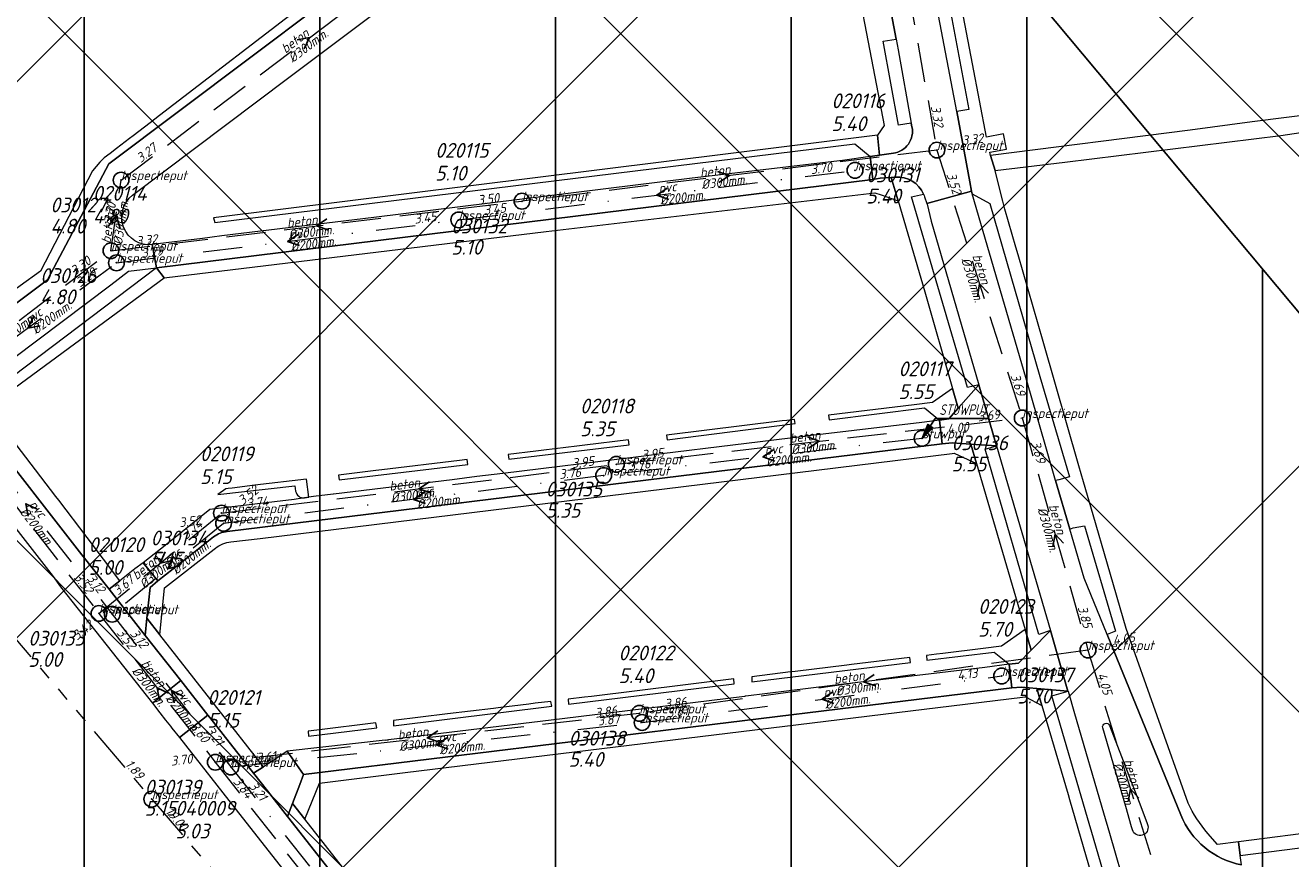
# Model space of a CAD drawing. Extents: x 148869 to 161638, y 453607 to 469810.
# Tile 156 of 256: x 152422 to 152583, y 463607 to 463713. Entities that reach past the tile are written whole.
import ezdxf

# ---------------------------------------------------------------- set-up
doc = ezdxf.new("R2010")
doc.units = 0
doc.header["$PDMODE"] = 32
doc.header["$PDSIZE"] = 2
for name, pattern in [('RI-GWA', [18.45, 6, -1.8, 1.75, -1.8, 1.75, -1.8, 1.75, -1.8]), ('RI-HWA', [7.4, 5, -2.4]), ('RI-VWA', [11, 5, -3, 0, -3])]:
    doc.linetypes.add(name, pattern=pattern)
doc.layers.get('0').update_dxf_attribs({"linetype": 'CONTINUOUS'})
doc.layers.get('DEFPOINTS').update_dxf_attribs({"linetype": 'CONTINUOUS'})
for name, color, linetype in [('2023 hatch', 90, 'CONTINUOUS'), ('2024', 160, 'CONTINUOUS'), ('2024 hatch', 160, 'CONTINUOUS'), ('B-OI-AANPIJLING', 1, 'CONTINUOUS')]:
    doc.layers.add(name, color=color, linetype=linetype)
for name, color, linetype, lineweight in [('B-OI-RI-BIJZONDERDERHEDEN-T18', 134, 'CONTINUOUS', 18), ('B-OI-RI-GWA-PUTDEKSELHOOGTE-T25', 10, 'CONTINUOUS', 25), ('B-OI-RI-GWA_BOB-T18', 10, 'CONTINUOUS', 18), ('B-OI-RI-GWA_PUTNUMMER-T18', 10, 'CONTINUOUS', 18), ('B-OI-RI-GWA_RIOOLPUT-S', 10, 'CONTINUOUS', 25), ('B-OI-RI-GWA_TRANSPORTLEIDING-G', 10, 'RI-GWA', 18), ('B-OI-RI-HWA-BOB-T18', 150, 'CONTINUOUS', 18), ('B-OI-RI-HWA-MATERIAAL-T18', 150, 'CONTINUOUS', 18), ('B-OI-RI-HWA-PUTDEKSELHOOGTE-T25', 150, 'CONTINUOUS', 25), ('B-OI-RI-HWA-PUTNUMMER-T25', 150, 'CONTINUOUS', 25), ('B-OI-RI-HWA_DIAMETER-T18', 150, 'CONTINUOUS', 18), ('B-OI-RI-HWA_RIOOLPUT-S', 150, 'CONTINUOUS', 25), ('B-OI-RI-HWA_TRANSPORTLEIDING-G', 150, 'RI-HWA', 18), ('B-OI-RI-STROOMRICHTING-S', 252, 'CONTINUOUS', 25), ('B-OI-RI-VWA-BOB-T18', 34, 'CONTINUOUS', 18), ('B-OI-RI-VWA-DIAMETER-T18', 34, 'CONTINUOUS', 18), ('B-OI-RI-VWA-MATERIAAL-T18', 34, 'CONTINUOUS', 18), ('B-OI-RI-VWA_PUTDEKSELHOOGTE-T25', 34, 'CONTINUOUS', 25), ('B-OI-RI-VWA_PUTNUMMER-T25', 34, 'CONTINUOUS', 25), ('B-OI-RI-VWA_RIOOLPUT-S', 34, 'CONTINUOUS', 25), ('B-OI-RI-VWA_TRANSPORTLEIDING-G', 34, 'RI-VWA', 18), ('B-RO-VH-VERHARDING_ASFALT-GV', 251, 'CONTINUOUS', 18), ('B-RO-VH-VERHARDING_STRAATBAKSTEEN-GV', 251, 'CONTINUOUS', 18)]:
    doc.layers.add(name, color=color, linetype=linetype, lineweight=lineweight)
doc.styles.add('NLCS-ISO-M500-T18_CURSIEF', font='NLCS-ISO.ttf', dxfattribs={"oblique": 15, "height": 0.9})
doc.styles.add('NLCS-ISO-M750-T25_CURSIEF', font='NLCS-ISO.ttf', dxfattribs={"oblique": 15, "height": 1.875})

# ---------------------------------------------------------------- blocks, each defined once
blk = doc.blocks.new('ACMAP_ANN_TEMPLATE_vwa-diam')
at = {"color": 0, "linetype": 'ByBlock', "style": 'NLCS-ISO-M500-T18_CURSIEF', "oblique": 15}
blk.add_attdef('vwa-diam', (0.3, -1.3), '', height=1.2, dxfattribs=at)
blk = doc.blocks.new('ACMAP_ANN_TEMPLATE_vwa-materiaal')
at = {"color": 0, "linetype": 'ByBlock', "style": 'NLCS-ISO-M500-T18_CURSIEF', "oblique": 15}
blk.add_attdef('vwa-mat', (0.3, 0.2), '', height=1.2, dxfattribs=at)
blk = doc.blocks.new('ACMAP_ANN_TEMPLATE_vwa-nap-l')
at = {"color": 0, "linetype": 'ByBlock', "style": 'NLCS-ISO-M500-T18_CURSIEF', "oblique": 15}
blk.add_attdef('vwa-nap-l', (3.3, 0.2), '', height=1.2, dxfattribs=at)
blk = doc.blocks.new('ACMAP_ANN_TEMPLATE_vwa-nap-r')
at = {"color": 0, "linetype": 'ByBlock', "style": 'NLCS-ISO-M500-T18_CURSIEF', "oblique": 15}
blk.add_attdef('vwa-nap-r', (-5.6, 0.2), '', height=1.2, dxfattribs=at)
blk = doc.blocks.new('ACMAP_ANN_TEMPLATE_hwa-diam')
at = {"color": 0, "linetype": 'ByBlock', "style": 'NLCS-ISO-M500-T18_CURSIEF', "oblique": 15}
blk.add_attdef('hwa-diam', (-3.7, -1.3), '', height=1.2, dxfattribs=at)
blk = doc.blocks.new('ACMAP_ANN_TEMPLATE_hwa-materiaal')
at = {"color": 0, "linetype": 'ByBlock', "style": 'NLCS-ISO-M500-T18_CURSIEF', "oblique": 15}
blk.add_attdef('hwa-mat', (-3.7, 0.2), '', height=1.2, dxfattribs=at)
blk = doc.blocks.new('ACMAP_ANN_TEMPLATE_hwa-nap-l')
at = {"color": 0, "linetype": 'ByBlock', "style": 'NLCS-ISO-M500-T18_CURSIEF', "oblique": 15}
blk.add_attdef('hwa-nap-l', (3.3, 0.2), '', height=1.2, dxfattribs=at)
blk = doc.blocks.new('ACMAP_ANN_TEMPLATE_hwa-nap-r')
at = {"color": 0, "linetype": 'ByBlock', "style": 'NLCS-ISO-M500-T18_CURSIEF', "oblique": 15}
blk.add_attdef('hwa-nap-r', (-5.6, 0.2), '', height=1.2, dxfattribs=at)
blk = doc.blocks.new('ACMAP_ANN_TEMPLATE_gwa-nap-l')
at = {"color": 0, "linetype": 'ByBlock', "style": 'NLCS-ISO-M500-T18_CURSIEF', "oblique": 15}
blk.add_attdef('gwa-nap-l', (2.3, 0.2), '', height=1.2, dxfattribs=at)
blk = doc.blocks.new('ACMAP_ANN_TEMPLATE_gwa-nap-r')
at = {"color": 0, "linetype": 'ByBlock', "style": 'NLCS-ISO-M500-T18_CURSIEF', "oblique": 15}
blk.add_attdef('gwa-nap-r', (-5.6, 0.2), '', height=1.2, dxfattribs=at)
blk = doc.blocks.new('ACMAP_ANN_TEMPLATE_hwa-puth')
at = {"color": 0, "linetype": 'ByBlock', "style": 'NLCS-ISO-M750-T25_CURSIEF', "oblique": 15}
blk.add_attdef('hwa-puth', (-9, -6.8), '', height=1.88, dxfattribs=at)
blk = doc.blocks.new('ACMAP_ANN_TEMPLATE_hwa-putnr')
at = {"color": 0, "linetype": 'ByBlock', "style": 'NLCS-ISO-M750-T25_CURSIEF', "oblique": 15}
blk.add_attdef('hwa-putnr', (-9, -4.1), '', height=1.88, dxfattribs=at)
blk = doc.blocks.new('ACMAP_ANN_TEMPLATE_type knoop')
at = {"layer": 'DEFPOINTS', "style": 'NLCS-ISO-M500-T18_CURSIEF', "oblique": 15}
blk.add_attdef('type_knoop', (0, 0), '', height=1.2, dxfattribs=at)
blk = doc.blocks.new('ACMAP_ANN_TEMPLATE_gwa-puth')
at = {"color": 0, "linetype": 'ByBlock', "style": 'NLCS-ISO-M750-T25_CURSIEF', "oblique": 15}
blk.add_attdef('gwa-puth', (3, -5), '', height=1.88, dxfattribs=at)
blk = doc.blocks.new('ACMAP_ANN_TEMPLATE_gwa-putnr')
at = {"color": 0, "linetype": 'ByBlock', "style": 'NLCS-ISO-M750-T25_CURSIEF', "oblique": 15}
blk.add_attdef('gwa-putnr', (3, -2.1), '', height=1.88, dxfattribs=at)
blk = doc.blocks.new('ACMAP_ANN_TEMPLATE_vwa-puth')
at = {"color": 0, "linetype": 'ByBlock', "style": 'NLCS-ISO-M750-T25_CURSIEF', "oblique": 15}
blk.add_attdef('vwa-puth', (-3, 5), '', height=1.88, dxfattribs=at)
blk = doc.blocks.new('ACMAP_ANN_TEMPLATE_vwa-putnr')
at = {"color": 0, "linetype": 'ByBlock', "style": 'NLCS-ISO-M750-T25_CURSIEF', "oblique": 15}
blk.add_attdef('vaw-putnr', (-3, 7.9), '', height=1.88, dxfattribs=at)

msp = doc.modelspace()

# ---------------------------------------------------------------- hatches: boundary and pattern name
at = {"layer": '2023 hatch'}
h = msp.add_hatch(dxfattribs=at)
h.set_pattern_fill('L45L135', color=256, scale=49.98)
h.set_pattern_definition([(45, (0, 0), (-35.341197, 35.341197), []), (135, (0, 0), (-35.341197, -35.341197), [])])
h.paths.add_polyline_path([(155033.65, 463387.49), (154736.21, 463174.82), (154703.82, 463157.03), (154669.13, 463116.73), (154497.36, 463128.81), (154485.96, 463103.35), (154403, 462810.28), (154029.41, 462913.19), (153921.91, 462926.36), (153533.06, 462959.92), (153521.58, 463046.87), (153065.73, 463131.59), (152840.09, 463157.69), (152602.55, 463321.62), (152457.44, 463373.38), (152283.77, 463566.95), (152230.15, 463641.33), (152156.25, 463699.58), (152012.16, 463887.19), (152009.38, 463939.89), (151991.35, 464191.03), (152103.19, 464343.83), (152153.39, 464455.21), (152151.03, 464561.94), (152249.45, 464811.76), (152130.92, 465032.5), (152332.42, 465169.93), (152738.18, 465252.75), (152947.54, 465152.17), (153150.32, 465023.39), (153302.02, 464886.05), (153728.6, 464650.43), (153874.6, 464567.83), (153954.88, 464501.43), (153988.94, 464472.57), (154027.82, 464422.75), (154193.47, 464138.07), (154280.01, 463968.67), (154339.28, 463993.19), (154494.94, 463873.13), (154622.49, 463821.49), (154755.92, 463721.99), (154868.72, 463597.28)])
at = {"layer": '2024 hatch'}
h = msp.add_hatch(dxfattribs=at)
h.set_pattern_fill('ANSI31', color=256, scale=29.988, angle=45)
h.set_pattern_definition([(90, (0, 0), (-29.988, 0), [])])
h.paths.add_polyline_path([(153060.97, 462471.33), (152787.39, 462332.45), (152683.96, 462314.58), (152571.59, 462395.32), (152563.82, 462406.18), (152398.44, 462422.66), (152151.13, 462555.77), (152130.97, 462967.46), (151963.51, 463060.43), (151619.43, 463158.93), (151635.54, 463357.09), (152009.16, 463977.93), (152157.72, 463944.62), (152280.12, 463919.12), (152508.66, 464143.59), (152698.68, 463896.62), (152536.72, 463732.43), (152656.87, 463588.89), (152658.63, 463316.61), (152691.32, 463187.08), (152688.32, 463085.82), (152689.17, 463075.64), (152721.38, 462998.51), (152757.48, 462725.88), (152775.44, 462698.77), (152933.57, 462680.1)])

# ---------------------------------------------------------------- linework, layer by layer
at = {"layer": '2024', "flags": 128}
msp.add_lwpolyline([(151635.54, 463357.09), (152009.16, 463977.93), (152157.72, 463944.62), (152280.12, 463919.12), (152508.66, 464143.59), (152698.68, 463896.62), (152536.72, 463732.43), (152656.87, 463588.89), (152658.63, 463316.61), (152691.32, 463187.08), (152688.32, 463085.82), (152689.17, 463075.64), (152721.38, 462998.51), (152757.48, 462725.88)], dxfattribs=at)
at = {"layer": 'B-OI-AANPIJLING', "color": 251, "flags": 128}
msp.add_lwpolyline([(152535.64, 463660.4), (152537, 463661.74), (152536.37, 463662.17), (152535.64, 463660.4), (152536.47, 463662.1), (152536.58, 463662.03), (152535.64, 463660.4), (152536.79, 463661.89), (152536.9, 463661.81), (152535.64, 463660.4), (152537.32, 463662.91), (152544.2, 463662.91)], dxfattribs=at)
at = {"layer": 'B-OI-RI-GWA_RIOOLPUT-S', "color": 251}
msp.add_point((152437.64, 463614.52), dxfattribs=at)
at = {"layer": 'B-OI-RI-GWA_TRANSPORTLEIDING-G', "color": 251}
for p, q in [((152382.52, 463679.35), (152437.64, 463614.52)), ((152437.64, 463614.52), (152503.74, 463537.43))]:
    msp.add_line(p, q, dxfattribs=at)
at = {"layer": 'B-OI-RI-HWA_RIOOLPUT-S', "color": 251}
for p in [(152537.53, 463697.06), (152433.74, 463693.24), (152484.74, 463690.56), (152432.45, 463684.26), (152548.38, 463662.99), (152496.75, 463657.1), (152446.51, 463650.89), (152430.92, 463638.14), (152556.75, 463633.48), (152499.67, 463625.43), (152445.73, 463619.21)]:
    msp.add_point(p, dxfattribs=at)
at = {"layer": 'B-OI-RI-HWA_TRANSPORTLEIDING-G', "color": 251}
for p, q in [((152529.84, 463739.77), (152537.53, 463697.06)), ((152433.74, 463693.24), (152481.72, 463729.5)), ((152537.53, 463697.06), (152484.74, 463690.56)), ((152537.53, 463697.06), (152548.38, 463662.99)), ((152432.45, 463684.26), (152433.74, 463693.24)), ((152432.45, 463684.26), (152484.74, 463690.56)), ((152408.98, 463666.45), (152432.45, 463684.26)), ((152408.98, 463666.45), (152430.92, 463638.14)), ((152496.75, 463657.1), (152548.38, 463662.99)), ((152548.38, 463662.99), (152556.75, 463633.48)), ((152446.51, 463650.89), (152496.75, 463657.1)), ((152430.92, 463638.14), (152446.51, 463650.89)), ((152430.92, 463638.14), (152445.73, 463619.21)), ((152556.75, 463633.48), (152499.67, 463625.43)), ((152556.75, 463633.48), (152567.52, 463598.16)), ((152499.67, 463625.43), (152445.73, 463619.21)), ((152445.73, 463619.21), (152471.11, 463586.94))]:
    msp.add_line(p, q, dxfattribs=at)
at = {"layer": 'B-OI-RI-STROOMRICHTING-S', "color": 251}
for points in [[(152456.14, 463711.08), (152457.73, 463711.37), (152457.02, 463709.93)], [(152509.61, 463694.35), (152511.14, 463693.81), (152509.79, 463692.92)], [(152503.23, 463692.22), (152501.89, 463691.33), (152503.42, 463690.79)], [(152432.1, 463687.32), (152433.1, 463688.75), (152433.64, 463687.09)], [(152459.93, 463688.3), (152458.6, 463687.41), (152460.11, 463686.87)], [(152456.26, 463686.34), (152454.92, 463685.45), (152456.43, 463684.91)], [(152544.08, 463678.87), (152542.95, 463680.03), (152542.7, 463678.43)], [(152422.61, 463675.85), (152421.89, 463674.42), (152423.46, 463674.69)], [(152521.05, 463660.6), (152522.57, 463660.04), (152521.21, 463659.17)], [(152516.73, 463658.92), (152515.39, 463658.04), (152516.89, 463657.49)], [(152472.96, 463654.89), (152471.62, 463653.99), (152473.14, 463653.46)], [(152423.07, 463651.39), (152421.61, 463652.08), (152421.93, 463650.5)], [(152472.29, 463653.52), (152470.95, 463652.63), (152472.46, 463652.1)], [(152553.64, 463647.05), (152552.57, 463648.23), (152552.27, 463646.65)], [(152439.36, 463645.98), (152438.71, 463644.52), (152440.29, 463644.87)], [(152440.36, 463645.28), (152439.7, 463643.82), (152441.27, 463644.17)], [(152529.54, 463630.37), (152528.2, 463629.45), (152529.73, 463628.94)], [(152439.77, 463627.98), (152438.33, 463628.68), (152438.64, 463627.1)], [(152441.61, 463627.63), (152440.15, 463628.32), (152440.48, 463626.75)], [(152524.23, 463628.12), (152522.89, 463627.22), (152524.42, 463626.7)], [(152474.05, 463623.2), (152472.7, 463622.32), (152474.2, 463621.77)], [(152475.21, 463622.31), (152473.86, 463621.44), (152475.36, 463620.88)], [(152563.23, 463614.65), (152562.14, 463615.82), (152561.86, 463614.23)]]:
    msp.add_lwpolyline(points, dxfattribs=at)
at = {"layer": 'B-OI-RI-VWA_RIOOLPUT-S'}
for p in [(152527.11, 463694.48), (152476.7, 463688.18), (152433.15, 463682.72), (152535.64, 463660.4), (152495.13, 463655.67), (152446.78, 463649.59), (152432.61, 463638.04), (152545.77, 463630.18), (152500.02, 463624.27), (152447.71, 463618.61)]:
    msp.add_point(p, dxfattribs=at)
at = {"layer": 'B-OI-RI-VWA_TRANSPORTLEIDING-G', "color": 251}
for p, q in [((152476.7, 463688.18), (152527.11, 463694.48)), ((152433.15, 463682.72), (152476.7, 463688.18)), ((152410.62, 463666.12), (152433.15, 463682.72)), ((152410.62, 463666.12), (152432.61, 463638.04)), ((152535.64, 463660.4), (152495.13, 463655.67)), ((152495.13, 463655.67), (152446.78, 463649.59)), ((152446.78, 463649.59), (152432.61, 463638.04)), ((152432.61, 463638.04), (152447.71, 463618.61)), ((152500.02, 463624.27), (152545.77, 463630.18)), ((152447.71, 463618.61), (152500.02, 463624.27)), ((152447.71, 463618.61), (152473.57, 463586.04))]:
    msp.add_line(p, q, dxfattribs=at)
at = {"layer": 'B-RO-VH-VERHARDING_ASFALT-GV', "flags": 128}
for points in [[(152568.55, 463612.52), (152559.18, 463635.46), (152556.28, 463642.6), (152554.42, 463648.85), (152552.63, 463655.04), (152549.42, 463666.1), (152542, 463691.48), (152541.93, 463691.84), (152536.25, 463690.25), (152536.29, 463690.16), (152536.81, 463688.03), (152542.85, 463667.22), (152545.13, 463659.46), (152546.52, 463654.64), (152551.98, 463635.95), (152554.2, 463628.25), (152554.21, 463628.24), (152555.03, 463625.41), (152558.72, 463612.76), (152559.47, 463610.2), (152561.75, 463602.38)], [(152562.4, 463610.6), (152562.28, 463610.99), (152561.56, 463613.6), (152558.62, 463623.6)], [(152559.5, 463623.88), (152563.25, 463614.13), (152564.23, 463611.55), (152564.36, 463611.17)]]:
    msp.add_lwpolyline(points, dxfattribs=at)
at = {"layer": 'B-RO-VH-VERHARDING_ASFALT-GV'}
for points in [[(152558.62, 463623.6, -0.941889), (152559.5, 463623.88)], [(152576.28, 463606.16, -0.253396), (152568.55, 463612.52)], [(152564.36, 463611.17, -0.96998), (152562.4, 463610.6)]]:
    msp.add_lwpolyline(points, format="xyb", dxfattribs=at)
at = {"layer": 'B-RO-VH-VERHARDING_STRAATBAKSTEEN-GV', "flags": 128}
for points in [[(152523.62, 463738.07), (152526.99, 463720.06), (152529.41, 463707.46)], [(152534.36, 463700.01), (152534.27, 463700.49), (152532.66, 463700.23), (152530.71, 463710.89), (152532.33, 463711.18), (152530.44, 463721.31), (152528.82, 463721.04), (152526.99, 463730.94), (152528.59, 463731.21), (152528.04, 463734.13)], [(152528.04, 463734.13), (152528.59, 463731.21), (152530.44, 463721.31), (152532.33, 463711.18), (152532.59, 463709.82), (152534.27, 463700.49), (152534.36, 463700.01)], [(152569.49, 463614.02), (152561.61, 463636.23), (152559.23, 463644.4), (152557.41, 463650.66), (152556.17, 463654.88), (152555.59, 463656.91), (152551.06, 463672.72), (152551.03, 463672.73), (152547.87, 463683.72), (152547.58, 463684.7), (152546.17, 463689.56), (152545.91, 463690.54), (152545.36, 463692.73), (152544.94, 463694.45), (152544.36, 463696.38), (152544.25, 463696.79), (152546.4, 463697.18), (152545.99, 463699.11), (152543.85, 463698.71), (152542.06, 463708.04), (152536.93, 463734.85)], [(152535.95, 463691.12), (152536.25, 463690.25), (152541.93, 463691.84), (152541.73, 463693.02), (152540.06, 463701.96), (152534.91, 463729.1), (152534.7, 463730.32)], [(152534.7, 463730.32), (152534.91, 463729.1), (152536.49, 463729.4), (152541.61, 463702.23), (152540.06, 463701.96), (152541.73, 463693.02), (152541.93, 463691.84), (152542, 463691.48), (152544.27, 463690.25), (152550.64, 463668.28), (152554.4, 463655.5), (152553.06, 463655.13), (152552.63, 463655.04), (152554.42, 463648.85), (152554.87, 463649.02), (152556.31, 463649.29), (152560.25, 463635.89), (152559.18, 463635.46), (152568.55, 463612.52)], [(152411.76, 463667.38), (152412.16, 463671.44), (152424.39, 463680.57), (152432.17, 463695.32), (152477.01, 463729.02)], [(152477.01, 463729.02), (152432.17, 463695.32), (152424.39, 463680.57), (152412.16, 463671.44), (152411.76, 463667.38), (152415.71, 463662.31), (152415.43, 463663.19), (152415.24, 463663.8), (152415.17, 463664.14), (152415.14, 463664.65), (152415.16, 463664.99), (152415.19, 463665.33), (152415.25, 463665.66), (152415.42, 463666.23), (152415.63, 463666.7), (152415.88, 463667.14), (152416.18, 463667.55), (152416.47, 463667.87), (152416.92, 463668.26), (152432.44, 463679.92), (152434.69, 463681.64), (152438.26, 463682.07), (152437.69, 463685.04)], [(152435.21, 463691.32), (152455.08, 463706.28), (152480.53, 463725.42)], [(152457.77, 463716.1), (152438.64, 463701.46), (152437.45, 463700.54), (152435.28, 463698.88), (152434.8, 463698.51), (152433.15, 463697.25), (152432.36, 463696.64), (152431.59, 463696.05), (152431.03, 463695.54), (152430.11, 463694.4), (152423.47, 463681.66), (152420.91, 463679.78), (152419.82, 463678.97), (152415.21, 463675.58), (152405.34, 463668.11), (152408.44, 463663.87)], [(152529.41, 463707.46), (152530.82, 463700.17), (152529.99, 463698.96), (152530.23, 463696.43), (152531.99, 463696.67)], [(152598.8, 463703.3), (152577.64, 463700.65), (152569.73, 463699.61), (152544.36, 463696.38), (152544.94, 463694.45), (152553.81, 463695.54), (152581.28, 463698.92), (152592.55, 463700.61), (152599.94, 463701.58)], [(152531.99, 463696.67), (152530.23, 463696.43), (152529.04, 463696.26), (152529.04, 463696.24), (152529.36, 463693.31), (152530.3, 463693.47), (152531.73, 463693.59), (152532.23, 463693.63)], [(152532.23, 463693.63), (152531.73, 463693.59), (152532.61, 463690.6), (152536, 463679.03), (152539.51, 463666.73), (152540.22, 463664.23), (152542.85, 463667.22)], [(152542.85, 463667.22), (152541.42, 463666.86), (152534.31, 463691.1), (152535.83, 463691.43)], [(152413.9, 463657.14), (152425.09, 463642.82), (152426.02, 463641.51), (152437.73, 463626.73), (152441.33, 463629.59), (152436.82, 463635.34), (152432.21, 463641.21), (152428.76, 463645.6), (152416.13, 463661.77), (152415.71, 463662.31), (152411.76, 463667.38)], [(152416.13, 463661.77), (152428.76, 463645.6), (152432.21, 463641.21), (152433.58, 463642.28), (152429.43, 463647.8), (152425.82, 463652.54), (152425.45, 463653.01), (152418.5, 463662.11), (152418.42, 463665.53), (152418.41, 463665.76), (152418.38, 463666.88), (152418.38, 463667.09), (152416.95, 463666.02)], [(152447.25, 463648.56), (152538.2, 463659.7), (152537.84, 463662.7), (152535.63, 463662.41), (152523.07, 463660.94), (152523.04, 463660.94), (152520.76, 463660.66)], [(152520.61, 463660.64), (152520.6, 463660.64), (152502.52, 463658.44), (152499.56, 463658.05), (152499.55, 463658.05), (152482.31, 463655.95), (152479, 463655.54), (152478.99, 463655.54), (152475.88, 463655.11), (152460.76, 463653.3), (152460.72, 463653.3), (152458.24, 463652.99), (152457.64, 463652.91), (152457.07, 463652.83), (152455.76, 463652.64), (152445.04, 463651.37), (152440.42, 463647.63), (152438.77, 463646.32), (152436.54, 463644.58), (152438.4, 463642.27), (152442.31, 463645.35), (152445.51, 463647.86)], [(152447.72, 463647.25), (152451.44, 463647.68), (152539.46, 463658.48), (152539.73, 463658.51), (152542.56, 463657.2), (152541.84, 463659.68), (152539.47, 463659.84), (152538.2, 463659.7), (152447.25, 463648.56)], [(152457.35, 463655.23), (152450.74, 463654.43), (152447.86, 463654.08), (152447.37, 463654.02), (152447.08, 463653.98), (152446.04, 463653.25), (152452.44, 463654), (152455.85, 463654.37), (152455.95, 463653.69)], [(152457.07, 463652.83), (152457.64, 463652.91), (152457.35, 463655.23)], [(152445.51, 463647.86), (152442.31, 463645.35), (152438.4, 463642.27), (152437.42, 463641.44), (152437.03, 463637.52), (152438.69, 463635.43), (152439.26, 463641.38), (152445.57, 463646.3), (152445.74, 463646.43)], [(152467.34, 463622), (152454.85, 463620.6), (152456.95, 463617.64), (152547.07, 463628.66), (152546.74, 463631.69), (152543.63, 463631.28), (152524.24, 463628.96), (152513.24, 463627.61)], [(152513.05, 463627.59), (152489.84, 463624.75), (152467.76, 463622.05)], [(152576.28, 463606.16), (152576.13, 463607.34), (152575.91, 463609.09), (152573.22, 463608.74), (152571.98, 463610.17)]]:
    msp.add_lwpolyline(points, dxfattribs=at)
for points in [[(152529.99, 463698.96), (152511.32, 463696.63), (152445.5, 463688.45), (152445.66, 463687.83), (152527.09, 463697.85), (152529.04, 463696.26), (152530.23, 463696.43)], [(152438.26, 463682.07), (152529.36, 463693.31), (152529.04, 463696.24), (152525.52, 463695.73), (152506.41, 463693.48), (152465.89, 463688.49), (152446.57, 463686.14), (152444.1, 463685.82), (152437.69, 463685.04)], [(152439.21, 463680.8), (152487.8, 463686.69), (152529.64, 463691.64), (152530.42, 463691.36), (152532.61, 463690.6), (152531.73, 463693.59), (152530.3, 463693.47), (152529.36, 463693.31), (152438.26, 463682.07)], [(152418.38, 463667.09), (152418.38, 463666.88), (152418.41, 463665.76), (152418.42, 463665.53), (152418.64, 463665.7), (152439.21, 463680.8), (152438.26, 463682.07)], [(152537.84, 463662.7), (152539.05, 463662.89), (152540.22, 463664.23), (152539.51, 463666.73), (152536.98, 463664.94), (152534.65, 463664.66), (152523.74, 463663.33), (152523.81, 463662.77), (152535.94, 463664.28)], [(152539.05, 463662.89), (152537.84, 463662.7), (152538.2, 463659.7), (152539.47, 463659.84), (152541.84, 463659.68), (152545.13, 463659.46), (152542.85, 463667.22), (152540.22, 463664.23)], [(152503.21, 463660.23), (152519.48, 463662.28), (152519.42, 463662.8), (152518.43, 463662.68), (152517.83, 463662.61), (152503.14, 463660.82)], [(152482.99, 463658.36), (152483.06, 463657.77), (152498.38, 463659.59), (152498.3, 463660.23), (152492.73, 463659.55), (152491.72, 463659.42), (152487.52, 463658.91), (152486.52, 463658.79)], [(152549.52, 463633.45), (152551.98, 463635.95), (152550.51, 463635.47), (152543.67, 463659.02), (152545.13, 463659.46), (152541.84, 463659.68), (152542.56, 463657.2), (152548.74, 463636.11)], [(152477.86, 463657.09), (152477.78, 463657.72), (152476.79, 463657.6), (152466.93, 463656.4), (152466.13, 463656.3), (152461.42, 463655.73), (152461.49, 463655.14)], [(152438.4, 463642.27), (152436.54, 463644.58), (152435.51, 463643.8), (152433.58, 463642.28), (152432.21, 463641.21), (152436.82, 463635.34), (152437.03, 463637.52), (152437.42, 463641.44)], [(152436.82, 463635.34), (152441.33, 463629.59), (152444.77, 463625.21), (152445.01, 463624.91), (152450.58, 463617.82), (152451.86, 463618.64), (152447.88, 463623.7), (152447.32, 463624.41), (152438.68, 463635.4), (152438.69, 463635.43), (152437.03, 463637.52)], [(152548.74, 463636.11), (152545.73, 463633.97), (152543.41, 463633.69), (152538.29, 463633.06), (152537.49, 463632.96), (152536.19, 463632.8), (152536.25, 463632.19), (152544.8, 463633.21), (152546.74, 463631.69), (152547.91, 463631.81), (152549.52, 463633.45)], [(152548.3, 463628.77), (152550.26, 463628.59), (152554.2, 463628.25), (152551.98, 463635.95), (152549.52, 463633.45), (152547.91, 463631.81), (152546.74, 463631.69), (152547.07, 463628.66)], [(152534.17, 463631.9), (152534.1, 463632.55), (152526.68, 463631.64), (152526.09, 463631.57), (152519.49, 463630.76), (152518.9, 463630.69), (152513.97, 463630.08), (152514, 463629.45)], [(152444.77, 463625.21), (152441.33, 463629.59), (152437.73, 463626.73), (152438.66, 463625.51), (152439.39, 463624.58), (152440.01, 463623.79), (152440.21, 463623.54), (152441.17, 463622.36)], [(152490.6, 463627.22), (152490.68, 463626.59), (152511.75, 463629.17), (152511.68, 463629.8), (152493.58, 463627.59), (152492.69, 463627.48)], [(152456.95, 463617.64), (152456.47, 463616.4), (152455.54, 463613.97), (152457.1, 463611.99), (152458.97, 463616.56), (152469.9, 463617.89), (152548.4, 463627.49), (152548.82, 463627.54), (152550.89, 463626.44), (152550.26, 463628.59), (152548.3, 463628.77), (152547.07, 463628.66)], [(152557.88, 463602.53), (152558.98, 463598.76), (152561.75, 463602.38), (152559.71, 463601.86), (152557.45, 463609.57), (152556.68, 463612.16), (152552.14, 463627.65), (152554.21, 463628.24), (152554.2, 463628.25), (152550.26, 463628.59), (152550.89, 463626.44), (152554.21, 463615.1), (152554.38, 463614.49)], [(152468.39, 463624.5), (152468.4, 463623.85), (152488.54, 463626.34), (152488.4, 463626.95), (152486.43, 463626.71), (152485.63, 463626.61), (152481.71, 463626.13), (152481.11, 463626.06), (152475.27, 463625.35)], [(152454.91, 463612.32), (152452.35, 463615.57), (152450.58, 463617.82), (152445.01, 463624.91), (152444.77, 463625.21), (152441.17, 463622.36), (152441.17, 463622.35), (152448.68, 463612.79), (152469.71, 463586.04), (152484.36, 463568.74), (152487.81, 463571.79), (152480.07, 463580.94), (152475.7, 463586.09), (152473.29, 463588.94)], [(152466.26, 463623.57), (152466.17, 463624.23), (152458.64, 463623.31), (152457.53, 463623.17), (152457.6, 463622.54)], [(152456.47, 463616.4), (152456.95, 463617.64), (152454.85, 463620.6), (152453.8, 463619.88), (152451.86, 463618.64), (152450.58, 463617.82), (152452.35, 463615.57), (152454.91, 463612.32), (152455.54, 463613.97)], [(152455.54, 463613.97), (152454.91, 463612.32), (152473.29, 463588.94), (152475.7, 463586.09), (152477.06, 463586.89), (152473.18, 463591.53), (152472.77, 463592.02), (152471.92, 463593.11), (152469.79, 463595.82), (152457.1, 463611.99)], [(152576.13, 463607.34), (152612.26, 463611.96), (152613.77, 463613.95), (152611.1, 463613.61), (152591.37, 463611.08), (152591.37, 463611.09), (152587.28, 463610.53), (152587.12, 463610.54), (152575.91, 463609.09)]]:
    msp.add_lwpolyline(points, close=True, dxfattribs=at)
at = {"layer": 'B-RO-VH-VERHARDING_STRAATBAKSTEEN-GV'}
for points in [[(152534.36, 463700.01, -0.435487), (152531.99, 463696.67)], [(152531.99, 463696.67, 0.435487), (152534.36, 463700.01)], [(152532.23, 463693.63, -0.326322), (152535.83, 463691.43)], [(152535.83, 463691.43, 0.326322), (152532.23, 463693.63)], [(152437.69, 463685.04, -0.758752), (152435.21, 463691.32)], [(152535.83, 463691.43, -0.026912), (152535.95, 463691.12)], [(152520.76, 463660.66, -0.042807), (152520.61, 463660.64)], [(152455.95, 463653.69, 0.39344), (152457.07, 463652.83)], [(152445.51, 463647.86, -0.142261), (152447.25, 463648.56)], [(152447.25, 463648.56, 0.142261), (152445.51, 463647.86)], [(152445.74, 463646.43, -0.136541), (152447.72, 463647.25)], [(152513.24, 463627.61, -0.052266), (152513.05, 463627.59)], [(152467.76, 463622.05, -0.104922), (152467.34, 463622)], [(152571.98, 463610.17, -0.066228), (152569.49, 463614.02)], [(152568.55, 463612.52, 0.253396), (152576.28, 463606.16)]]:
    msp.add_lwpolyline(points, format="xyb", dxfattribs=at)

# ---------------------------------------------------------------- block references
at = {"layer": 'B-OI-RI-GWA-PUTDEKSELHOOGTE-T25', "color": 251}
msp.add_blockref('ACMAP_ANN_TEMPLATE_gwa-puth', (152437.64, 463614.52), dxfattribs=at).add_auto_attribs({'gwa-puth': '5.03'})
at = {"layer": 'B-OI-RI-GWA_BOB-T18', "color": 251}
for name, rotation, values in [('ACMAP_ANN_TEMPLATE_gwa-nap-r', 310.3719754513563, {'gwa-nap-r': '1.89'}), ('ACMAP_ANN_TEMPLATE_gwa-nap-l', 310.6110863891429, {'gwa-nap-l': '19.00'})]:
    msp.add_blockref(name, (152437.64, 463614.52), dxfattribs=dict(at, rotation=rotation)).add_auto_attribs(values)
at = {"layer": 'B-OI-RI-GWA_PUTNUMMER-T18', "color": 251}
msp.add_blockref('ACMAP_ANN_TEMPLATE_gwa-putnr', (152437.64, 463614.52), dxfattribs=at).add_auto_attribs({'gwa-putnr': '040009'})
at = {"layer": 'B-OI-RI-HWA-BOB-T18', "color": 251}
for name, p, rotation, values in [('ACMAP_ANN_TEMPLATE_hwa-nap-r', (152537.53, 463697.06), 280.206832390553, {'hwa-nap-r': '3.32'}), ('ACMAP_ANN_TEMPLATE_hwa-nap-l', (152537.53, 463697.06), 7.019462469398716, {'hwa-nap-l': '3.32'}), ('ACMAP_ANN_TEMPLATE_hwa-nap-l', (152433.74, 463693.24), 37.07949217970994, {'hwa-nap-l': '3.27'}), ('ACMAP_ANN_TEMPLATE_hwa-nap-l', (152537.53, 463697.06), 287.6646999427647, {'hwa-nap-l': '3.52'}), ('ACMAP_ANN_TEMPLATE_hwa-nap-l', (152432.45, 463684.26), 81.82523999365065, {'hwa-nap-l': '3.30'}), ('ACMAP_ANN_TEMPLATE_hwa-nap-r', (152433.74, 463693.24), 81.82523999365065, {'hwa-nap-r': '3.27'}), ('ACMAP_ANN_TEMPLATE_hwa-nap-r', (152484.74, 463690.56), 7.019462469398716, {'hwa-nap-r': '3.50'}), ('ACMAP_ANN_TEMPLATE_hwa-nap-r', (152484.74, 463690.56), 6.869992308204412, {'hwa-nap-r': '3.50'}), ('ACMAP_ANN_TEMPLATE_hwa-nap-l', (152432.45, 463684.26), 6.869992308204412, {'hwa-nap-l': '3.32'}), ('ACMAP_ANN_TEMPLATE_hwa-nap-r', (152432.45, 463684.26), 37.19272022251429, {'hwa-nap-r': '3.30'}), ('ACMAP_ANN_TEMPLATE_hwa-nap-r', (152548.38, 463662.99), 287.6646999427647, {'hwa-nap-r': '3.69'}), ('ACMAP_ANN_TEMPLATE_hwa-nap-r', (152548.38, 463662.99), 6.508221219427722, {'hwa-nap-r': '3.69'}), ('ACMAP_ANN_TEMPLATE_hwa-nap-l', (152548.38, 463662.99), 285.8350687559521, {'hwa-nap-l': '3.69'}), ('ACMAP_ANN_TEMPLATE_hwa-nap-l', (152496.75, 463657.1), 6.508221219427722, {'hwa-nap-l': '3.95'}), ('ACMAP_ANN_TEMPLATE_hwa-nap-r', (152496.75, 463657.1), 7.046400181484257, {'hwa-nap-r': '3.95'}), ('ACMAP_ANN_TEMPLATE_hwa-nap-l', (152446.51, 463650.89), 7.046400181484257, {'hwa-nap-l': '3.74'}), ('ACMAP_ANN_TEMPLATE_hwa-nap-r', (152446.51, 463650.89), 39.27739684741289, {'hwa-nap-r': '3.74'}), ('ACMAP_ANN_TEMPLATE_hwa-nap-r', (152430.92, 463638.14), 307.7753681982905, {'hwa-nap-r': '3.52'}), ('ACMAP_ANN_TEMPLATE_hwa-nap-l', (152430.92, 463638.14), 39.27739684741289, {'hwa-nap-l': '3.67'}), ('ACMAP_ANN_TEMPLATE_hwa-nap-r', (152556.75, 463633.48), 285.8350687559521, {'hwa-nap-r': '3.85'}), ('ACMAP_ANN_TEMPLATE_hwa-nap-l', (152430.92, 463638.14), 308.0380641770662, {'hwa-nap-l': '3.52'}), ('ACMAP_ANN_TEMPLATE_hwa-nap-l', (152556.75, 463633.48), 8.027489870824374, {'hwa-nap-l': '4.05'}), ('ACMAP_ANN_TEMPLATE_hwa-nap-l', (152556.75, 463633.48), 286.9578470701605, {'hwa-nap-l': '4.05'}), ('ACMAP_ANN_TEMPLATE_hwa-nap-r', (152499.67, 463625.43), 8.027489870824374, {'hwa-nap-r': '3.86'}), ('ACMAP_ANN_TEMPLATE_hwa-nap-l', (152499.67, 463625.43), 6.577912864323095, {'hwa-nap-l': '3.86'}), ('ACMAP_ANN_TEMPLATE_hwa-nap-r', (152445.73, 463619.21), 308.0380641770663, {'hwa-nap-r': '3.60'}), ('ACMAP_ANN_TEMPLATE_hwa-nap-r', (152445.73, 463619.21), 6.577912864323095, {'hwa-nap-r': '3.70'}), ('ACMAP_ANN_TEMPLATE_hwa-nap-l', (152445.73, 463619.21), 308.1846610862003, {'hwa-nap-l': '3.84'})]:
    msp.add_blockref(name, p, dxfattribs=dict(at, rotation=rotation)).add_auto_attribs(values)
at = {"layer": 'B-OI-RI-HWA-MATERIAAL-T18', "color": 251}
for p, rotation in [((152457.73, 463711.37), 37.07949217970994), ((152511.14, 463693.81), 7.019462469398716), ((152433.1, 463688.75), 81.82523999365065), ((152458.6, 463687.41), 6.869992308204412), ((152542.95, 463680.03), 287.6646999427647), ((152522.57, 463660.04), 6.508221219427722), ((152471.63, 463653.99), 7.046400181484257), ((152552.57, 463648.23), 285.8350687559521), ((152438.71, 463644.52), 39.27739684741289), ((152438.33, 463628.67), 308.0380641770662), ((152528.21, 463629.46), 8.027489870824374), ((152472.7, 463622.32), 6.577912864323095), ((152562.14, 463615.82), 286.9578470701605)]:
    msp.add_blockref('ACMAP_ANN_TEMPLATE_hwa-materiaal', p, dxfattribs=dict(at, rotation=rotation)).add_auto_attribs({'hwa-mat': 'beton'})
at = {"layer": 'B-OI-RI-HWA-PUTDEKSELHOOGTE-T25', "color": 251}
for p, values in [((152537.53, 463697.06), {'hwa-puth': '5.40'}), ((152433.74, 463693.24), {'hwa-puth': '4.80'}), ((152484.74, 463690.56), {'hwa-puth': '5.10'}), ((152432.45, 463684.26), {'hwa-puth': '4.80'}), ((152548.38, 463662.99), {'hwa-puth': '5.55'}), ((152496.75, 463657.1), {'hwa-puth': '5.35'}), ((152446.51, 463650.89), {'hwa-puth': '5.15'}), ((152430.92, 463638.14), {'hwa-puth': '5.00'}), ((152556.75, 463633.48), {'hwa-puth': '5.70'}), ((152499.67, 463625.43), {'hwa-puth': '5.40'}), ((152445.73, 463619.21), {'hwa-puth': '5.15'})]:
    msp.add_blockref('ACMAP_ANN_TEMPLATE_hwa-puth', p, dxfattribs=at).add_auto_attribs(values)
at = {"layer": 'B-OI-RI-HWA-PUTNUMMER-T25', "color": 251}
for p, values in [((152537.53, 463697.06), {'hwa-putnr': '030131'}), ((152433.74, 463693.24), {'hwa-putnr': '030127'}), ((152484.74, 463690.56), {'hwa-putnr': '030132'}), ((152432.45, 463684.26), {'hwa-putnr': '030126'}), ((152548.38, 463662.99), {'hwa-putnr': '030136'}), ((152496.75, 463657.1), {'hwa-putnr': '030135'}), ((152446.51, 463650.89), {'hwa-putnr': '030134'}), ((152430.92, 463638.14), {'hwa-putnr': '030133'}), ((152556.75, 463633.48), {'hwa-putnr': '030137'}), ((152499.67, 463625.43), {'hwa-putnr': '030138'}), ((152445.73, 463619.21), {'hwa-putnr': '030139'})]:
    msp.add_blockref('ACMAP_ANN_TEMPLATE_hwa-putnr', p, dxfattribs=at).add_auto_attribs(values)
at = {"layer": 'B-OI-RI-HWA_DIAMETER-T18', "color": 251}
for p, rotation in [((152457.73, 463711.37), 37.07949217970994), ((152511.14, 463693.81), 7.019462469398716), ((152433.1, 463688.75), 81.82523999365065), ((152458.6, 463687.41), 6.869992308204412), ((152542.95, 463680.03), 287.6646999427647), ((152420.71, 463675.35), 37.19272022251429), ((152522.57, 463660.04), 6.508221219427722), ((152471.63, 463653.99), 7.046400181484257), ((152552.57, 463648.23), 285.8350687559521), ((152438.71, 463644.52), 39.27739684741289), ((152438.33, 463628.67), 308.0380641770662), ((152528.21, 463629.46), 8.027489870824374), ((152472.7, 463622.32), 6.577912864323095), ((152562.14, 463615.82), 286.9578470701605)]:
    msp.add_blockref('ACMAP_ANN_TEMPLATE_hwa-diam', p, dxfattribs=dict(at, rotation=rotation)).add_auto_attribs({'hwa-diam': '%%c300mm.'})
at = {"layer": 'B-OI-RI-VWA-BOB-T18', "color": 251}
for name, p, rotation, values in [('ACMAP_ANN_TEMPLATE_vwa-nap-r', (152527.11, 463694.48), 7.123617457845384, {'vwa-nap-r': '3.70'}), ('ACMAP_ANN_TEMPLATE_vwa-nap-r', (152476.7, 463688.18), 7.146065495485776, {'vwa-nap-r': '3.45'}), ('ACMAP_ANN_TEMPLATE_vwa-nap-l', (152476.7, 463688.18), 7.123617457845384, {'vwa-nap-l': '3.45'}), ('ACMAP_ANN_TEMPLATE_vwa-nap-l', (152433.15, 463682.72), 7.146065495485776, {'vwa-nap-l': '3.29'}), ('ACMAP_ANN_TEMPLATE_vwa-nap-r', (152433.15, 463682.72), 36.3826168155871, {'vwa-nap-r': '3.29'}), ('ACMAP_ANN_TEMPLATE_vwa-nap-l', (152535.64, 463660.4), 6.659773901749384, {'vwa-nap-l': '4.00'}), ('ACMAP_ANN_TEMPLATE_vwa-nap-r', (152495.13, 463655.67), 6.659773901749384, {'vwa-nap-r': '3.76'}), ('ACMAP_ANN_TEMPLATE_vwa-nap-l', (152495.13, 463655.67), 7.167308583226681, {'vwa-nap-l': '3.76'}), ('ACMAP_ANN_TEMPLATE_vwa-nap-l', (152446.78, 463649.59), 39.18355687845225, {'vwa-nap-l': '3.52'}), ('ACMAP_ANN_TEMPLATE_vwa-nap-r', (152446.78, 463649.59), 7.167308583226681, {'vwa-nap-r': '3.52'}), ('ACMAP_ANN_TEMPLATE_vwa-nap-r', (152432.61, 463638.04), 308.0651939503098, {'vwa-nap-r': '3.12'}), ('ACMAP_ANN_TEMPLATE_vwa-nap-r', (152432.61, 463638.04), 39.18355687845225, {'vwa-nap-r': '3.42'}), ('ACMAP_ANN_TEMPLATE_vwa-nap-l', (152432.61, 463638.04), 307.8525203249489, {'vwa-nap-l': '3.12'}), ('ACMAP_ANN_TEMPLATE_vwa-nap-r', (152545.77, 463630.18), 7.360724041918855, {'vwa-nap-r': '4.13'}), ('ACMAP_ANN_TEMPLATE_vwa-nap-l', (152500.02, 463624.27), 7.360724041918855, {'vwa-nap-l': '3.87'}), ('ACMAP_ANN_TEMPLATE_vwa-nap-r', (152500.02, 463624.27), 6.17544203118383, {'vwa-nap-r': '3.87'}), ('ACMAP_ANN_TEMPLATE_vwa-nap-r', (152447.71, 463618.61), 307.8525203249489, {'vwa-nap-r': '3.21'}), ('ACMAP_ANN_TEMPLATE_vwa-nap-l', (152447.71, 463618.61), 6.17544203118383, {'vwa-nap-l': '3.61'}), ('ACMAP_ANN_TEMPLATE_vwa-nap-l', (152447.71, 463618.61), 308.4489493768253, {'vwa-nap-l': '3.21'})]:
    msp.add_blockref(name, p, dxfattribs=dict(at, rotation=rotation)).add_auto_attribs(values)
at = {"layer": 'B-OI-RI-VWA-DIAMETER-T18', "color": 251}
for p, rotation in [((152501.9, 463691.33), 7.123617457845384), ((152454.92, 463685.45), 7.146065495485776), ((152421.89, 463674.42), 36.3826168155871), ((152515.39, 463658.03), 6.659773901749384), ((152470.95, 463652.63), 7.167308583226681), ((152421.61, 463652.08), 308.0651939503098), ((152439.7, 463643.82), 39.18355687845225), ((152440.16, 463628.33), 307.8525203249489), ((152522.89, 463627.22), 7.360724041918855), ((152473.86, 463621.44), 6.17544203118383)]:
    msp.add_blockref('ACMAP_ANN_TEMPLATE_vwa-diam', p, dxfattribs=dict(at, rotation=rotation)).add_auto_attribs({'vwa-diam': '%%c200mm.'})
at = {"layer": 'B-OI-RI-VWA-MATERIAAL-T18', "color": 251}
for p, rotation in [((152501.9, 463691.33), 7.123617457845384), ((152454.92, 463685.45), 7.146065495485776), ((152421.89, 463674.42), 36.3826168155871), ((152515.39, 463658.03), 6.659773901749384), ((152470.95, 463652.63), 7.167308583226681), ((152421.61, 463652.08), 308.0651939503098), ((152439.7, 463643.82), 39.18355687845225), ((152440.16, 463628.33), 307.8525203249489), ((152522.89, 463627.22), 7.360724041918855), ((152473.86, 463621.44), 6.17544203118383)]:
    msp.add_blockref('ACMAP_ANN_TEMPLATE_vwa-materiaal', p, dxfattribs=dict(at, rotation=rotation)).add_auto_attribs({'vwa-mat': 'pvc'})
at = {"layer": 'B-OI-RI-VWA_PUTDEKSELHOOGTE-T25', "color": 251}
for p, values in [((152527.11, 463694.48), {'vwa-puth': '5.40'}), ((152476.7, 463688.18), {'vwa-puth': '5.10'}), ((152433.15, 463682.72), {'vwa-puth': '4.80'}), ((152535.64, 463660.4), {'vwa-puth': '5.55'}), ((152495.13, 463655.67), {'vwa-puth': '5.35'}), ((152446.78, 463649.59), {'vwa-puth': '5.15'}), ((152432.61, 463638.04), {'vwa-puth': '5.00'}), ((152545.77, 463630.18), {'vwa-puth': '5.70'}), ((152500.02, 463624.27), {'vwa-puth': '5.40'}), ((152447.71, 463618.61), {'vwa-puth': '5.15'})]:
    msp.add_blockref('ACMAP_ANN_TEMPLATE_vwa-puth', p, dxfattribs=at).add_auto_attribs(values)
at = {"layer": 'B-OI-RI-VWA_PUTNUMMER-T25', "color": 251}
for p, values in [((152527.11, 463694.48), {'vaw-putnr': '020116'}), ((152476.7, 463688.18), {'vaw-putnr': '020115'}), ((152433.15, 463682.72), {'vaw-putnr': '020114'}), ((152535.64, 463660.4), {'vaw-putnr': '020117'}), ((152495.13, 463655.67), {'vaw-putnr': '020118'}), ((152446.78, 463649.59), {'vaw-putnr': '020119'}), ((152432.61, 463638.04), {'vaw-putnr': '020120'}), ((152545.77, 463630.18), {'vaw-putnr': '020123'}), ((152500.02, 463624.27), {'vaw-putnr': '020122'}), ((152447.71, 463618.61), {'vaw-putnr': '020121'})]:
    msp.add_blockref('ACMAP_ANN_TEMPLATE_vwa-putnr', p, dxfattribs=at).add_auto_attribs(values)
at = {"layer": 'DEFPOINTS'}
for p, values in [((152537.53, 463697.06), {'type_knoop': 'inspectieput'}), ((152527.11, 463694.48), {'type_knoop': 'inspectieput'}), ((152433.74, 463693.24), {'type_knoop': 'inspectieput'}), ((152484.74, 463690.56), {'type_knoop': 'inspectieput'}), ((152476.7, 463688.18), {'type_knoop': 'inspectieput'}), ((152432.45, 463684.26), {'type_knoop': 'inspectieput'}), ((152433.15, 463682.72), {'type_knoop': 'inspectieput'}), ((152548.38, 463662.99), {'type_knoop': 'inspectieput'}), ((152535.64, 463660.4), {'type_knoop': 'stuwput'}), ((152495.13, 463655.67), {'type_knoop': 'inspectieput'}), ((152496.75, 463657.1), {'type_knoop': 'inspectieput'}), ((152446.51, 463650.89), {'type_knoop': 'inspectieput'}), ((152446.78, 463649.59), {'type_knoop': 'inspectieput'}), ((152430.92, 463638.14), {'type_knoop': 'inspectieput'}), ((152432.61, 463638.04), {'type_knoop': 'inspectieput'}), ((152556.75, 463633.48), {'type_knoop': 'inspectieput'}), ((152545.77, 463630.18), {'type_knoop': 'inspectieput'}), ((152499.67, 463625.43), {'type_knoop': 'inspectieput'}), ((152500.02, 463624.27), {'type_knoop': 'inspectieput'}), ((152445.73, 463619.21), {'type_knoop': 'inspectieput'}), ((152447.71, 463618.61), {'type_knoop': 'inspectieput'}), ((152437.64, 463614.52), {'type_knoop': 'inspectieput'})]:
    msp.add_blockref('ACMAP_ANN_TEMPLATE_type knoop', p, dxfattribs=at).add_auto_attribs(values)

# ---------------------------------------------------------------- texts
at = {"layer": 'B-OI-RI-BIJZONDERDERHEDEN-T18', "color": 251, "style": 'NLCS-ISO-M500-T18_CURSIEF', "oblique": 15, "width": 0.8}
msp.add_text('STUWPUT', height=1.35, dxfattribs=at).set_placement((152537.83, 463663.37))

doc.saveas('drawing.dxf')
